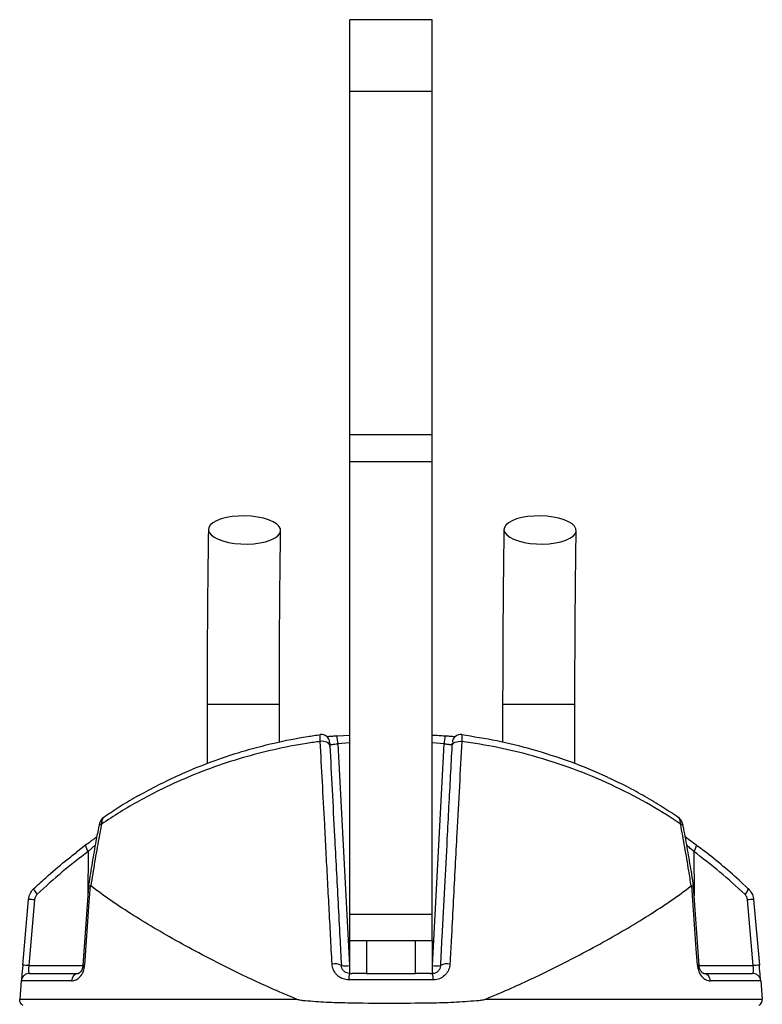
# Model space of a CAD drawing. Header units: millimetres. Extents: x 1168 to 1858, y 830 to 2111.
# Tile 5 of 5: x 1400 to 1627, y 1811 to 2111. Entities that reach past the tile are written whole.
import ezdxf

# ---------------------------------------------------------------- set-up
doc = ezdxf.new("R2010")
doc.units = ezdxf.units.MM

msp = doc.modelspace()

# ---------------------------------------------------------------- linework, layer by layer
at = {"color": 7, "linetype": 'Continuous', "lineweight": 25}
for p, q in [((1525.96, 2111.01), (1500.96, 2111.01)), ((1500.96, 2089.28), (1500.96, 2111.01)), ((1525.96, 2089.28), (1525.96, 2111.01)), ((1500.96, 2089.28), (1525.96, 2089.28)), ((1500.96, 1984.66), (1500.96, 2089.28)), ((1525.96, 1984.66), (1525.96, 2089.28)), ((1500.96, 1984.66), (1525.96, 1984.66)), ((1500.96, 1976.39), (1500.96, 1984.66)), ((1525.96, 1976.39), (1525.96, 1984.66)), ((1500.96, 1976.39), (1525.96, 1976.39)), ((1500.96, 1838.51), (1500.96, 1976.39)), ((1525.96, 1838.51), (1525.96, 1976.39)), ((1457.46, 1902.51), (1457.46, 1884.43)), ((1479.46, 1890.99), (1479.46, 1902.51)), ((1547.46, 1902.51), (1547.46, 1890.98)), ((1569.46, 1884.41), (1569.46, 1902.51)), ((1497.04, 1892.83), (1500.96, 1893.12)), ((1494.84, 1889.59), (1494.83, 1889.85)), ((1497.29, 1890.48), (1500.83, 1822.88)), ((1526.09, 1822.88), (1529.63, 1890.48)), ((1424.5, 1865.37), (1424.49, 1865.34)), ((1602.43, 1865.34), (1602.43, 1865.38)), ((1420.46, 1859.53), (1417.58, 1857.34)), ((1604.47, 1861.03), (1603.07, 1862.07)), ((1622.25, 1846.27), (1619.91, 1848.48)), ((1421.3, 1846.94), (1419.65, 1822.92)), ((1607.27, 1822.92), (1605.62, 1846.94)), ((1622.27, 1846.3), (1622.22, 1846.32)), ((1401.3, 1822.97), (1403.05, 1842.99)), ((1404.89, 1842.91), (1403.14, 1822.88)), ((1623.78, 1822.88), (1622.03, 1842.91)), ((1623.87, 1842.99), (1625.62, 1822.97)), ((1500.96, 1838.51), (1525.96, 1838.51)), ((1500.96, 1830.51), (1500.96, 1838.51)), ((1525.96, 1830.51), (1525.96, 1838.51)), ((1500.96, 1820.51), (1500.96, 1830.51)), ((1500.96, 1830.51), (1505.96, 1830.51)), ((1505.96, 1830.51), (1505.96, 1820.51)), ((1505.96, 1830.51), (1520.96, 1830.51)), ((1520.96, 1820.51), (1520.96, 1830.51)), ((1520.96, 1830.51), (1525.96, 1830.51)), ((1525.96, 1830.51), (1525.96, 1820.51)), ((1500.83, 1822.88), (1500.83, 1820.51)), ((1526.09, 1820.51), (1526.09, 1822.88)), ((1400.88, 1818.23), (1400.4, 1812.69)), ((1416.18, 1818.23), (1400.88, 1818.23)), ((1403.37, 1820.51), (1418.24, 1820.51)), ((1526.32, 1818.52), (1500.6, 1818.52)), ((1500.83, 1820.51), (1501.49, 1820.51)), ((1505.96, 1820.51), (1501.49, 1820.51)), ((1505.96, 1820.51), (1520.96, 1820.51)), ((1525.43, 1820.51), (1520.96, 1820.51)), ((1525.43, 1820.51), (1526.09, 1820.51)), ((1608.68, 1820.51), (1623.55, 1820.51)), ((1626.04, 1818.23), (1610.74, 1818.23)), ((1626.04, 1818.23), (1626.52, 1812.69)), ((1400.4, 1812.69), (1484.64, 1812.69)), ((1542.28, 1812.69), (1626.52, 1812.69))]:
    msp.add_line(p, q, dxfattribs=at)
at = {"color": 1, "linetype": 'Continuous', "lineweight": 25}
for p, q in [((1457.46, 1902.51), (1479.46, 1902.51)), ((1547.46, 1902.51), (1569.46, 1902.51)), ((1500.96, 1890.76), (1497.29, 1890.48)), ((1529.63, 1890.48), (1525.96, 1890.76)), ((1423.39, 1859.54), (1421.29, 1857.67)), ((1421.29, 1857.67), (1421.11, 1844.14)), ((1605.63, 1857.67), (1605.82, 1844.14)), ((1403.14, 1822.88), (1419.63, 1822.88)), ((1500.83, 1822.88), (1500.96, 1822.88)), ((1525.96, 1822.88), (1526.09, 1822.88)), ((1607.29, 1822.88), (1623.78, 1822.88))]:
    msp.add_line(p, q, dxfattribs=at)
at = {"color": 7, "linetype": 'Continuous', "lineweight": 25, "flags": 128}
for points in [[(1457.86, 1955.57), (1458.1, 1954.81), (1458.69, 1954.07), (1459.6, 1953.37), (1460.81, 1952.75), (1462.28, 1952.22), (1463.96, 1951.8), (1465.8, 1951.5), (1467.74, 1951.33), (1469.71, 1951.29), (1471.65, 1951.4), (1473.51, 1951.63), (1475.21, 1952), (1476.71, 1952.47), (1477.96, 1953.05), (1478.91, 1953.71), (1479.54, 1954.43), (1479.83, 1955.19), (1479.77, 1955.95), (1479.35, 1956.71), (1478.6, 1957.43), (1477.53, 1958.09), (1476.18, 1958.67), (1474.6, 1959.14), (1472.83, 1959.51), (1470.94, 1959.74), (1468.98, 1959.85), (1467.01, 1959.81), (1465.1, 1959.64), (1463.32, 1959.34), (1461.71, 1958.92), (1460.33, 1958.39), (1459.23, 1957.77), (1458.43, 1957.07), (1457.97, 1956.33), (1457.86, 1955.57)], [(1547.86, 1955.57), (1548.1, 1954.81), (1548.69, 1954.07), (1549.6, 1953.37), (1550.81, 1952.75), (1552.28, 1952.22), (1553.96, 1951.8), (1555.8, 1951.5), (1557.74, 1951.33), (1559.71, 1951.29), (1561.65, 1951.4), (1563.51, 1951.63), (1565.21, 1952), (1566.71, 1952.47), (1567.96, 1953.05), (1568.91, 1953.71), (1569.54, 1954.43), (1569.83, 1955.19), (1569.77, 1955.95), (1569.35, 1956.71), (1568.6, 1957.43), (1567.53, 1958.09), (1566.18, 1958.67), (1564.6, 1959.14), (1562.83, 1959.51), (1560.94, 1959.74), (1558.98, 1959.85), (1557.01, 1959.81), (1555.1, 1959.64), (1553.32, 1959.34), (1551.71, 1958.92), (1550.33, 1958.39), (1549.23, 1957.77), (1548.43, 1957.07), (1547.97, 1956.33), (1547.86, 1955.57)], [(1494.83, 1889.87), (1494.75, 1890.18), (1494.57, 1890.46), (1494.28, 1890.72), (1493.91, 1890.92), (1493.46, 1891.08), (1492.97, 1891.17), (1492.44, 1891.2), (1491.91, 1891.16)], [(1532.1, 1889.87), (1532.17, 1890.18), (1532.35, 1890.46), (1532.64, 1890.72), (1533.01, 1890.92), (1533.46, 1891.08), (1533.96, 1891.17), (1534.48, 1891.2), (1535.01, 1891.16)], [(1404.71, 1846.32), (1404.64, 1846.28), (1404.63, 1846.18), (1404.69, 1846.03), (1404.8, 1845.82), (1404.97, 1845.56), (1405.18, 1845.27), (1405.44, 1844.95), (1405.73, 1844.61)], [(1421.82, 1847.2), (1421.49, 1842.32), (1420.16, 1822.97)], [(1606.77, 1822.97), (1606.42, 1827.95), (1605.1, 1847.2)], [(1401.3, 1822.97), (1401.22, 1822.03), (1401.14, 1821.14), (1401.07, 1820.32), (1401, 1819.6), (1400.95, 1819.02), (1400.91, 1818.59), (1400.89, 1818.32), (1400.88, 1818.23)], [(1626.04, 1818.23), (1626.03, 1818.32), (1626.01, 1818.59), (1625.97, 1819.02), (1625.92, 1819.6), (1625.86, 1820.32), (1625.78, 1821.14), (1625.71, 1822.03), (1625.62, 1822.97)]]:
    msp.add_lwpolyline(points, dxfattribs=at)
at = {"color": 7, "linetype": 'Continuous', "lineweight": 25}
for centre, radius, start, end in [((1492.28, 1890.78), 2.5, 2.9996, 97.8383), ((1406.43, 1882.03), 91.25, 5.3108, 6.7942), ((1620.49, 1882.03), 91.25, 173.2058, 174.6892), ((1534.65, 1890.78), 2.5, 82.1136, 177.0008), ((1403.34, 1829.52), 13.48, 83.3714, 91.2257), ((1623.58, 1829.52), 13.48, 88.7743, 96.6286), ((1401.59, 1809.49), 13.48, 83.3713, 91.2258), ((1496.42, 1819.9), 3.54, 57.3543, 104.8361), ((1499.59, 1834.84), 12.03, 264.0424, 275.9576), ((1527.34, 1834.84), 12.03, 264.0424, 275.9576), ((1530.5, 1819.9), 3.54, 75.1639, 122.6457), ((1625.34, 1809.49), 13.48, 88.7742, 96.6287), ((1418.45, 1818.25), 2.27, 95.271, 180.4777), ((1505.62, 1818.95), 5.04, 161.9221, 184.8192), ((1521.3, 1818.95), 5.04, 355.1808, 18.0779), ((1608.47, 1818.25), 2.27, 359.5223, 84.729)]:
    msp.add_arc(centre, radius, start, end, dxfattribs=at)
at = {"color": 1, "linetype": 'Continuous', "lineweight": 25}
for centre, radius, start, end in [((1425.42, 1864.98), 1, 97.0836, 157.1054), ((1601.5, 1864.98), 1, 23.1797, 82.8746), ((1423.19, 1859.65), 2.75, 182.1977, 226.192), ((1603.74, 1859.64), 2.73, 313.725, 357.9594), ((1619.4, 1846.95), 2.94, 307.5759, 347.2238), ((1420.01, 1821.81), 1.16, 82.7035, 107.9779), ((1606.91, 1821.83), 1.15, 71.8097, 97.4146)]:
    msp.add_arc(centre, radius, start, end, dxfattribs=at)
at = {"color": 7, "linetype": 'Continuous', "lineweight": 25}
for centre, major_axis, start_param, end_param in [((1403.81, 1823.01), (0.47, 2.5), 1.670015, 3.188452), ((1623.11, 1823.01), (-0.47, 2.5), 3.094734, 4.61317)]:
    msp.add_ellipse(centre, major_axis=major_axis, ratio=0.250614, start_param=start_param, end_param=end_param, dxfattribs=at)
for points, knots in [([(1457.85, 1955.74), (1457.84, 1954.67), (1457.79, 1951.57), (1457.72, 1946.36), (1457.65, 1940.07), (1457.59, 1933.69), (1457.54, 1927.25), (1457.5, 1920.75), (1457.48, 1914.2), (1457.46, 1908.12), (1457.46, 1904.22), (1457.46, 1902.51)], [0, 0, 0, 0, 0.063359, 0.183831, 0.304289, 0.424731, 0.545158, 0.665571, 0.785977, 0.906378, 1, 1, 1, 1]), ([(1547.85, 1955.74), (1547.84, 1954.67), (1547.79, 1951.57), (1547.72, 1946.36), (1547.65, 1940.07), (1547.59, 1933.69), (1547.54, 1927.25), (1547.5, 1920.75), (1547.48, 1914.2), (1547.46, 1908.12), (1547.46, 1904.22), (1547.46, 1902.51)], [0, 0, 0, 0, 0.063359, 0.183831, 0.304289, 0.424731, 0.545158, 0.665571, 0.785977, 0.906378, 1, 1, 1, 1]), ([(1479.46, 1902.51), (1479.46, 1903.66), (1479.46, 1906.99), (1479.47, 1912.49), (1479.5, 1919), (1479.53, 1925.48), (1479.58, 1931.9), (1479.63, 1938.25), (1479.7, 1944.52), (1479.77, 1950.24), (1479.83, 1953.83), (1479.85, 1955.4)], [0, 0, 0, 0, 0.063356, 0.183762, 0.304176, 0.424583, 0.544985, 0.665376, 0.785753, 0.906111, 1, 1, 1, 1]), ([(1569.46, 1902.51), (1569.46, 1903.66), (1569.46, 1906.99), (1569.47, 1912.49), (1569.5, 1919), (1569.53, 1925.48), (1569.58, 1931.9), (1569.63, 1938.25), (1569.7, 1944.52), (1569.77, 1950.24), (1569.83, 1953.83), (1569.85, 1955.4)], [0, 0, 0, 0, 0.063356, 0.183762, 0.304176, 0.424583, 0.544985, 0.665376, 0.785753, 0.906111, 1, 1, 1, 1]), ([(1437.18, 1874.97), (1437.26, 1875.02), (1439.28, 1876.21), (1443.45, 1878.34), (1450.49, 1881.71), (1458.67, 1885.03), (1468.08, 1888.19), (1477.87, 1890.78), (1485.91, 1892.38), (1490.63, 1893.06), (1491.95, 1893.25)], [0, 0, 0, 0, 0.004904, 0.126874, 0.248842, 0.417858, 0.586866, 0.760109, 0.933343, 1, 1, 1, 1]), ([(1491.91, 1891.16), (1491.89, 1891.58), (1491.85, 1892.42), (1491.87, 1893.16), (1491.92, 1893.22), (1491.95, 1893.25)], [0, 0, 0, 0, 0.338587, 0.676639, 1, 1, 1, 1]), ([(1496.99, 1892.83), (1496.85, 1892.82), (1496.3, 1892.76), (1495.38, 1892.68), (1494.48, 1892.61), (1494.09, 1892.59), (1493.99, 1892.59)], [0, 0, 0, 0, 0.129097, 0.496905, 0.862987, 1, 1, 1, 1]), ([(1525.96, 1893.1), (1526.63, 1893.08), (1527.94, 1893.04), (1529.25, 1892.9), (1529.88, 1892.83)], [0, 0, 0, 0, 0.514329, 1, 1, 1, 1]), ([(1532.94, 1892.59), (1532.84, 1892.59), (1532.46, 1892.61), (1531.59, 1892.68), (1530.64, 1892.76), (1530.05, 1892.82), (1529.87, 1892.84)], [0, 0, 0, 0, 0.13116, 0.477332, 0.834875, 1, 1, 1, 1]), ([(1534.97, 1893.25), (1535, 1893.22), (1535.06, 1893.14), (1535.07, 1892.38), (1535.03, 1891.56), (1535.01, 1891.16)], [0, 0, 0, 0, 0.341082, 0.683055, 1, 1, 1, 1]), ([(1534.97, 1893.25), (1538.56, 1892.69), (1545.75, 1891.56), (1556.83, 1888.82), (1568.04, 1885.11), (1576.07, 1882), (1579.96, 1879.98), (1580.32, 1879.79)], [0, 0, 0, 0, 0.224521, 0.450754, 0.712013, 0.973297, 1, 1, 1, 1]), ([(1491.91, 1891.16), (1490.53, 1890.97), (1485.79, 1890.3), (1477.81, 1888.74), (1468.02, 1886.2), (1458.44, 1883.05), (1450.07, 1879.68), (1442.89, 1876.32), (1436.81, 1873.12), (1430.91, 1869.69), (1427.17, 1867.21), (1425.29, 1865.98)], [0, 0, 0, 0, 0.0557714, 0.1916919, 0.3276179, 0.4670714, 0.6065322, 0.7043606, 0.8021908, 0.9010943, 1, 1, 1, 1]), ([(1495.52, 1823.32), (1495.36, 1826.22), (1495.05, 1832.06), (1494.6, 1840.7), (1494.14, 1849.27), (1493.7, 1857.7), (1493.17, 1867.64), (1492.56, 1878.96), (1492.13, 1887.09), (1491.91, 1891.16)], [0, 0, 0, 0, 0.119681, 0.240939, 0.362196, 0.484503, 0.606809, 0.802846, 1, 1, 1, 1]), ([(1494.77, 1890.91), (1494.77, 1890.89), (1494.77, 1890.86), (1494.79, 1890.57), (1494.81, 1890.27), (1494.81, 1890.16)], [0, 0, 0, 0, 0.389287, 0.79534, 1, 1, 1, 1]), ([(1494.81, 1890.26), (1494.81, 1890.25), (1494.82, 1890.24), (1494.89, 1890.23), (1494.94, 1890.22), (1495.06, 1890.22), (1495.14, 1890.22), (1495.32, 1890.23), (1495.42, 1890.24), (1495.65, 1890.26), (1495.78, 1890.28), (1496.05, 1890.31), (1496.19, 1890.33), (1496.64, 1890.39), (1496.96, 1890.43), (1497.29, 1890.48)], [0, 0, 0, 0, 0.125, 0.125, 0.25, 0.25, 0.375, 0.375, 0.5, 0.5, 0.625, 0.625, 0.75, 0.75, 1, 1, 1, 1]), ([(1494.83, 1889.87), (1495.06, 1885.44), (1495.52, 1876.57), (1496.19, 1863.85), (1496.8, 1852.27), (1497.34, 1841.98), (1497.85, 1832.17), (1498.19, 1825.74), (1498.34, 1822.88)], [0, 0, 0, 0, 0.216923, 0.433847, 0.582627, 0.731527, 0.880307, 1, 1, 1, 1]), ([(1528.59, 1822.88), (1528.74, 1825.74), (1529.16, 1833.8), (1529.84, 1846.76), (1530.53, 1859.99), (1531.12, 1871.28), (1531.62, 1880.79), (1531.94, 1886.85), (1532.1, 1889.87)], [0, 0, 0, 0, 0.119693, 0.336628, 0.553563, 0.702336, 0.851229, 1, 1, 1, 1]), ([(1529.63, 1890.48), (1529.79, 1890.46), (1529.96, 1890.43), (1530.27, 1890.39), (1530.43, 1890.37), (1530.73, 1890.33), (1530.87, 1890.31), (1531.14, 1890.28), (1531.27, 1890.26), (1531.5, 1890.24), (1531.6, 1890.23), (1531.78, 1890.22), (1531.86, 1890.22), (1532.05, 1890.22), (1532.12, 1890.24), (1532.12, 1890.26)], [0, 0, 0, 0, 0.125, 0.125, 0.25, 0.25, 0.375, 0.375, 0.5, 0.5, 0.625, 0.625, 0.75, 0.75, 1, 1, 1, 1]), ([(1535.01, 1891.16), (1534.77, 1886.67), (1534.29, 1877.69), (1533.6, 1864.81), (1532.98, 1853.09), (1532.43, 1842.66), (1531.97, 1833.98), (1531.63, 1827.51), (1531.47, 1824.61), (1531.4, 1823.32)], [0, 0, 0, 0, 0.21692, 0.433843, 0.582624, 0.731525, 0.880306, 0.947013, 1, 1, 1, 1]), ([(1532.1, 1889.87), (1532.11, 1890.08), (1532.12, 1890.42), (1532.13, 1890.59), (1532.14, 1890.65)], [0, 0, 0, 0, 0.606569, 1, 1, 1, 1]), ([(1601.63, 1865.98), (1601.48, 1866.08), (1598.14, 1868.35), (1591.33, 1872.56), (1580.54, 1878.12), (1568.96, 1882.95), (1557.34, 1886.69), (1546, 1889.47), (1538.69, 1890.6), (1535.01, 1891.16)], [0, 0, 0, 0, 0.007998, 0.17873, 0.349446, 0.526342, 0.703218, 0.851038, 1, 1, 1, 1]), ([(1600.95, 1867.97), (1599.37, 1869.04), (1596.08, 1871.26), (1590.84, 1874.39), (1585.6, 1877.29), (1582.07, 1878.99), (1580.45, 1879.77)], [0, 0, 0, 0, 0.246129, 0.512415, 0.776301, 1, 1, 1, 1]), ([(1437.03, 1874.88), (1436.63, 1874.67), (1434.45, 1873.48), (1430.73, 1871.2), (1427.52, 1869.04), (1425.96, 1868)], [0, 0, 0, 0, 0.101525, 0.56388, 1, 1, 1, 1]), ([(1425.29, 1865.98), (1425.02, 1864.51), (1424.3, 1860.72), (1423.2, 1854.46), (1422.43, 1849.57), (1422.05, 1847.13)], [0, 0, 0, 0, 0.2393796, 0.6192779, 1, 1, 1, 1]), ([(1425.96, 1868), (1425.89, 1867.96), (1425.63, 1867.8), (1425.28, 1867.39), (1424.92, 1866.81), (1424.66, 1866.14), (1424.56, 1865.61), (1424.5, 1865.34)], [0, 0, 0, 0, 0.0724017, 0.2786173, 0.4921506, 0.733169, 1, 1, 1, 1]), ([(1602.43, 1865.34), (1602.41, 1865.42), (1602.32, 1865.93), (1602.1, 1866.66), (1601.59, 1867.46), (1601.21, 1867.89), (1600.97, 1868.01), (1600.96, 1868.02)], [0, 0, 0, 0, 0.0729881, 0.4822043, 0.7637745, 0.9875538, 1, 1, 1, 1]), ([(1604.87, 1847.13), (1604.63, 1848.67), (1604.01, 1852.65), (1602.94, 1858.97), (1602.07, 1863.64), (1601.63, 1865.98)], [0, 0, 0, 0, 0.239381, 0.619275, 1, 1, 1, 1]), ([(1424.48, 1865.38), (1424.18, 1863.84), (1423.48, 1860.19), (1422.45, 1854.23), (1421.68, 1849.62), (1421.32, 1847.16), (1421.29, 1846.97)], [0, 0, 0, 0, 0.258024, 0.612685, 0.969483, 1, 1, 1, 1]), ([(1605.63, 1846.96), (1605.44, 1848.2), (1604.9, 1851.7), (1603.94, 1857.32), (1603.07, 1862.23), (1602.55, 1864.86), (1602.45, 1865.38)], [0, 0, 0, 0, 0.19529, 0.554415, 0.911681, 1, 1, 1, 1]), ([(1422.96, 1861.41), (1422.64, 1861.17), (1421.82, 1860.56), (1420.97, 1859.93), (1420.45, 1859.54)], [0, 0, 0, 0, 0.394814, 1, 1, 1, 1]), ([(1423.85, 1862.07), (1423.85, 1862.07), (1423.57, 1861.86), (1423.26, 1861.63), (1422.96, 1861.41)], [0, 0, 0, 0, 0.005149, 1, 1, 1, 1]), ([(1606.47, 1859.54), (1605.86, 1860), (1605.18, 1860.5), (1604.54, 1860.98), (1604.47, 1861.03)], [0, 0, 0, 0, 0.892745, 1, 1, 1, 1]), ([(1619.91, 1848.48), (1619.75, 1848.63), (1617.84, 1850.45), (1613.96, 1853.69), (1609.64, 1857.23), (1607.07, 1859.08), (1606.46, 1859.52)], [0, 0, 0, 0, 0.037107, 0.452943, 0.870107, 1, 1, 1, 1]), ([(1404.71, 1846.32), (1405.91, 1847.44), (1409.04, 1850.34), (1413.34, 1854.05), (1416.53, 1856.49), (1417.65, 1857.35)], [0, 0, 0, 0, 0.289886, 0.750996, 1, 1, 1, 1]), ([(1421.29, 1857.67), (1418.61, 1855.62), (1413.23, 1851.51), (1408.23, 1846.92), (1405.73, 1844.61)], [0, 0, 0, 0, 0.499045, 1, 1, 1, 1]), ([(1621.2, 1844.61), (1618.7, 1846.91), (1613.71, 1851.5), (1608.33, 1855.61), (1605.63, 1857.67)], [0, 0, 0, 0, 0.499041, 1, 1, 1, 1]), ([(1403.05, 1842.99), (1403.17, 1843.6), (1403.4, 1844.75), (1404.17, 1845.8), (1404.64, 1846.25), (1404.71, 1846.32)], [0, 0, 0, 0, 0.486715, 0.924758, 1, 1, 1, 1]), ([(1405.73, 1844.61), (1405.49, 1844.39), (1405.3, 1844.13), (1405.01, 1843.54), (1404.92, 1843.23), (1404.89, 1842.91)], [0, 0, 0, 0, 0.5, 0.5, 1, 1, 1, 1]), ([(1421.31, 1846.94), (1421.33, 1847), (1421.37, 1847.1), (1421.67, 1847.17), (1421.82, 1847.2)], [0, 0, 0, 0, 0.476699, 1, 1, 1, 1]), ([(1422.05, 1847.13), (1422, 1847.16), (1421.93, 1847.21), (1421.85, 1847.2), (1421.82, 1847.2)], [0, 0, 0, 0, 0.65972, 1, 1, 1, 1]), ([(1484.64, 1812.69), (1482.31, 1813.66), (1477.66, 1815.6), (1470.92, 1818.71), (1464.33, 1821.88), (1457.26, 1825.47), (1449.84, 1829.44), (1442.16, 1833.8), (1434.96, 1838.19), (1428.13, 1842.65), (1424.11, 1845.61), (1422.05, 1847.13)], [0, 0, 0, 0, 0.091751, 0.18351, 0.276593, 0.369679, 0.492784, 0.615889, 0.741922, 0.867954, 1, 1, 1, 1]), ([(1542.28, 1812.69), (1544.61, 1813.66), (1549.26, 1815.6), (1556, 1818.71), (1562.59, 1821.88), (1569.66, 1825.47), (1577.08, 1829.44), (1584.76, 1833.8), (1591.96, 1838.19), (1598.8, 1842.65), (1602.82, 1845.61), (1604.87, 1847.13)], [0, 0, 0, 0, 0.091751, 0.18351, 0.276593, 0.369679, 0.492784, 0.615889, 0.741922, 0.867954, 1, 1, 1, 1]), ([(1605.1, 1847.2), (1605.05, 1847.2), (1604.97, 1847.2), (1604.9, 1847.15), (1604.87, 1847.13)], [0, 0, 0, 0, 0.658021, 1, 1, 1, 1]), ([(1605.1, 1847.2), (1605.26, 1847.17), (1605.55, 1847.1), (1605.59, 1847), (1605.61, 1846.94)], [0, 0, 0, 0, 0.523291, 1, 1, 1, 1]), ([(1622.03, 1842.91), (1622, 1843.23), (1621.91, 1843.54), (1621.62, 1844.13), (1621.43, 1844.39), (1621.2, 1844.61)], [0, 0, 0, 0, 0.5, 0.5, 1, 1, 1, 1]), ([(1622.22, 1846.32), (1622.62, 1845.86), (1623.41, 1844.98), (1623.79, 1843.73), (1623.86, 1843.08), (1623.87, 1842.99)], [0, 0, 0, 0, 0.4793095, 0.9258643, 1, 1, 1, 1]), ([(1416.18, 1818.23), (1416.63, 1818.29), (1417.49, 1818.4), (1418.63, 1819.25), (1419.44, 1820.36), (1419.97, 1821.59), (1420.09, 1822.51), (1420.16, 1822.97)], [0, 0, 0, 0, 0.273392, 0.516952, 0.683325, 0.841883, 1, 1, 1, 1]), ([(1419.64, 1822.92), (1419.63, 1822.78), (1419.6, 1822.41), (1419.44, 1821.85), (1419.19, 1821.31), (1418.88, 1820.88), (1418.57, 1820.62), (1418.32, 1820.51), (1418.26, 1820.51), (1418.23, 1820.51)], [0, 0, 0, 0, 0.067426, 0.168062, 0.276703, 0.408948, 0.565562, 0.752038, 1, 1, 1, 1]), ([(1500.6, 1818.52), (1500.03, 1818.58), (1498.89, 1818.69), (1497.38, 1819.55), (1496.23, 1820.82), (1495.64, 1822.17), (1495.55, 1823.03), (1495.52, 1823.32)], [0, 0, 0, 0, 0.217861, 0.43527, 0.657601, 0.885975, 1, 1, 1, 1]), ([(1500.83, 1820.51), (1500.55, 1820.54), (1499.98, 1820.6), (1499.25, 1821.02), (1498.68, 1821.65), (1498.4, 1822.31), (1498.35, 1822.74), (1498.34, 1822.88)], [0, 0, 0, 0, 0.209047, 0.424141, 0.649673, 0.883698, 1, 1, 1, 1]), ([(1526.09, 1820.51), (1526.19, 1820.52), (1526.59, 1820.53), (1527.27, 1820.75), (1527.96, 1821.28), (1528.45, 1822.02), (1528.54, 1822.59), (1528.59, 1822.88)], [0, 0, 0, 0, 0.077399, 0.297279, 0.528725, 0.76437, 1, 1, 1, 1]), ([(1531.4, 1823.32), (1531.31, 1822.74), (1531.13, 1821.57), (1530.12, 1820.07), (1528.7, 1819), (1527.33, 1818.56), (1526.53, 1818.53), (1526.32, 1818.52)], [0, 0, 0, 0, 0.230393, 0.461071, 0.692157, 0.918633, 1, 1, 1, 1]), ([(1606.77, 1822.97), (1606.8, 1822.69), (1606.89, 1821.87), (1607.34, 1820.6), (1608.18, 1819.36), (1609.37, 1818.42), (1610.25, 1818.3), (1610.74, 1818.23)], [0, 0, 0, 0, 0.096301, 0.282916, 0.469726, 0.702735, 1, 1, 1, 1]), ([(1608.68, 1820.51), (1608.64, 1820.51), (1608.57, 1820.52), (1608.28, 1820.67), (1607.96, 1820.98), (1607.64, 1821.46), (1607.42, 1822.05), (1607.3, 1822.56), (1607.29, 1822.84), (1607.29, 1822.92)], [0, 0, 0, 0, 0.264073, 0.455139, 0.611905, 0.748828, 0.862926, 0.962618, 1, 1, 1, 1]), ([(1403.37, 1820.51), (1403.37, 1820.51), (1403.25, 1820.51), (1402.85, 1820.48), (1402.2, 1820.27), (1401.53, 1819.76), (1401.04, 1819.06), (1400.93, 1818.51), (1400.88, 1818.23)], [0, 0, 0, 0, 0.005033, 0.096799, 0.324922, 0.550757, 0.775356, 1, 1, 1, 1]), ([(1626.04, 1818.23), (1625.99, 1818.51), (1625.88, 1819.06), (1625.4, 1819.76), (1624.72, 1820.27), (1624.07, 1820.48), (1623.67, 1820.51), (1623.55, 1820.51), (1623.55, 1820.51)], [0, 0, 0, 0, 0.2246438, 0.449243, 0.6750782, 0.903201, 0.9949672, 1, 1, 1, 1]), ([(1401.45, 1810.75), (1401.34, 1810.82), (1401.14, 1810.93), (1400.82, 1811.25), (1400.52, 1811.7), (1400.38, 1812.25), (1400.39, 1812.58), (1400.4, 1812.69)], [0, 0, 0, 0, 0.171242, 0.291491, 0.578226, 0.86505, 1, 1, 1, 1]), ([(1484.64, 1812.69), (1485.07, 1812.56), (1485.95, 1812.32), (1489, 1812.12), (1493.74, 1811.71), (1502.28, 1811.55), (1512.93, 1811.36), (1523.74, 1811.53), (1532.6, 1811.67), (1537.67, 1812.11), (1540.92, 1812.3), (1541.83, 1812.56), (1542.28, 1812.69)], [0, 0, 0, 0, 0.023896, 0.048035, 0.160536, 0.273108, 0.490888, 0.708669, 0.829326, 0.949904, 0.975083, 1, 1, 1, 1]), ([(1625.47, 1810.75), (1625.57, 1810.8), (1625.85, 1810.97), (1626.23, 1811.39), (1626.52, 1812.01), (1626.52, 1812.46), (1626.52, 1812.69)], [0, 0, 0, 0, 0.142715, 0.429137, 0.714536, 1, 1, 1, 1])]:
    msp.add_open_spline(points, degree=3, knots=knots, dxfattribs=at)
at = {"color": 1, "linetype": 'Continuous', "lineweight": 25}
for points, knots in [([(1425.97, 1867.98), (1425.88, 1867.91), (1425.64, 1867.74), (1425.39, 1867.06), (1425.33, 1866.34), (1425.29, 1865.98)], [0, 0, 0, 0, 0.250836, 0.618474, 1, 1, 1, 1]), ([(1601.63, 1865.98), (1601.59, 1866.35), (1601.52, 1867.12), (1601.26, 1867.78), (1601.03, 1867.93), (1600.96, 1867.99)], [0, 0, 0, 0, 0.3958758, 0.8054499, 1, 1, 1, 1]), ([(1605.63, 1857.67), (1605.28, 1857.98), (1604.57, 1858.61), (1603.88, 1859.23), (1603.53, 1859.54)], [0, 0, 0, 0, 0.485957, 1, 1, 1, 1])]:
    msp.add_open_spline(points, degree=3, knots=knots, dxfattribs=at)

doc.saveas('drawing.dxf')
